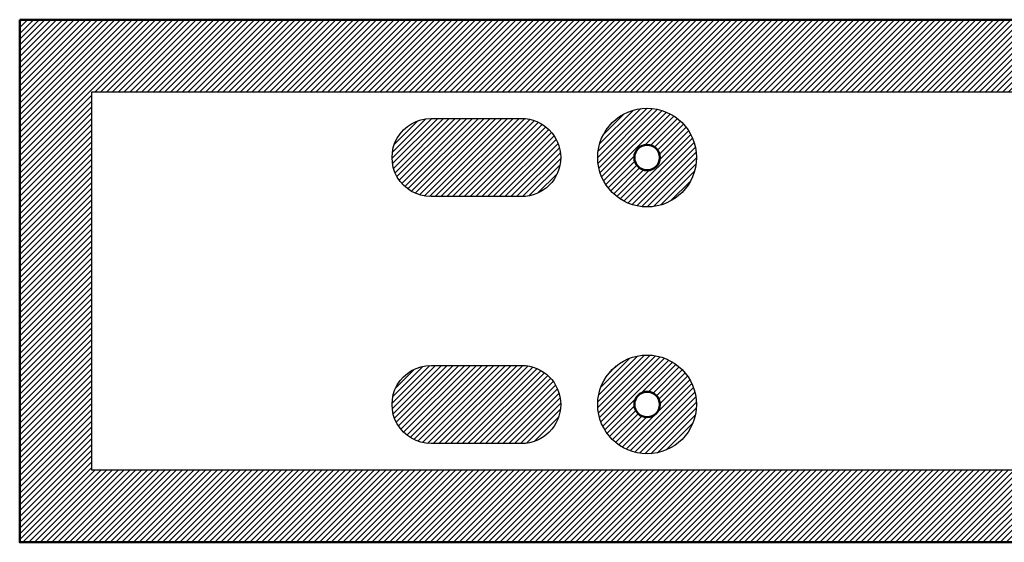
# Model space of a CAD drawing. Header units: millimetres. Extents: x 0 to 915, y -127 to 0.
# Tile 1 of 3: x 0 to 239, y -127 to 0. Entities that reach past the tile are written whole.
import ezdxf

# ---------------------------------------------------------------- set-up
doc = ezdxf.new("R2010")
doc.units = ezdxf.units.MM
for name, color, linetype, true_color in [('SkLO BORDER OF DRILLING AREA', 96, 'Continuous', 0x007f00), ('SkLO CANOPY OUTLINE', 192, 'Continuous', 0x7d26cd), ('SkLO MOUNTING HOLES', 192, 'Continuous', 0x7d26cd), ('SkLO NO DRILLING AREA', 12, 'Continuous', 0xc80000)]:
    doc.layers.add(name, color=color, linetype=linetype, true_color=true_color)
pattern_1 = [(45, (10105.7304, 127), (-0.70710678, 0.70710678), [])]

msp = doc.modelspace()

# ---------------------------------------------------------------- hatches: boundary and pattern name
at = {"layer": 'SkLO NO DRILLING AREA'}
h = msp.add_hatch(dxfattribs=at)
h.set_pattern_fill('Hatch1', color=256, scale=8, angle=45, style=0, pattern_type=2)
h.set_pattern_definition([(45, (12133.8838, 254), (-0.70710678, 0.70710678), [])])
h.paths.add_polyline_path([(0, 0), (915, 0), (915, -127), (0, -127)], flags=0)
h.paths.add_polyline_path([(17.5, -17.5), (897.5, -17.5), (897.5, -109.5), (17.5, -109.5)], flags=0)
h = msp.add_hatch(dxfattribs=at)
h.set_pattern_fill('Hatch1', color=256, scale=8, angle=45, style=0, pattern_type=2)
h.set_pattern_definition(pattern_1)
h.paths.add_polyline_path([(164.5, -33.5), (164.5, -33.29), (164.49, -33.08), (164.48, -32.87), (164.47, -32.67), (164.45, -32.46), (164.43, -32.25), (164.41, -32.04), (164.38, -31.83), (164.35, -31.63), (164.32, -31.42), (164.28, -31.22), (164.24, -31.01), (164.19, -30.81), (164.15, -30.6), (164.09, -30.4), (164.04, -30.2), (163.98, -30), (163.92, -29.8), (163.85, -29.6), (163.78, -29.41), (163.71, -29.21), (163.63, -29.02), (163.55, -28.82), (163.47, -28.63), (163.38, -28.44), (163.29, -28.25), (163.2, -28.07), (163.1, -27.88), (163, -27.7), (162.9, -27.52), (162.8, -27.33), (162.69, -27.16), (162.57, -26.98), (162.46, -26.81), (162.34, -26.63), (162.22, -26.46), (162.1, -26.3), (161.97, -26.13), (161.84, -25.97), (161.71, -25.8), (161.57, -25.65), (161.43, -25.49), (161.29, -25.33), (161.15, -25.18), (161, -25.03), (160.86, -24.89), (160.7, -24.74), (160.55, -24.6), (160.39, -24.46), (160.24, -24.33), (160.07, -24.19), (159.91, -24.06), (159.75, -23.93), (159.58, -23.81), (159.41, -23.69), (159.24, -23.57), (159.06, -23.45), (158.89, -23.34), (158.71, -23.23), (158.53, -23.13), (158.35, -23.02), (158.17, -22.92), (157.98, -22.82), (157.79, -22.73), (157.61, -22.64), (157.42, -22.55), (157.22, -22.47), (157.03, -22.39), (156.84, -22.31), (156.64, -22.24), (156.45, -22.17), (156.25, -22.1), (156.05, -22.04), (155.85, -21.98), (155.65, -21.92), (155.45, -21.87), (155.24, -21.82), (155.04, -21.77), (154.83, -21.73), (154.63, -21.69), (154.42, -21.66), (154.22, -21.62), (154.01, -21.6), (153.8, -21.57), (153.59, -21.55), (153.39, -21.53), (153.18, -21.52), (152.97, -21.51), (152.76, -21.5), (152.55, -21.5), (152.34, -21.5), (152.13, -21.51), (151.93, -21.51), (151.72, -21.53), (151.51, -21.54), (151.3, -21.56), (151.09, -21.58), (150.89, -21.61), (150.68, -21.64), (150.47, -21.67), (150.27, -21.71), (150.06, -21.75), (149.86, -21.79), (149.66, -21.84), (149.45, -21.89), (149.25, -21.95), (149.05, -22.01), (148.85, -22.07), (148.65, -22.13), (148.46, -22.2), (148.26, -22.27), (148.07, -22.35), (147.87, -22.43), (147.68, -22.51), (147.49, -22.6), (147.3, -22.69), (147.11, -22.78), (146.93, -22.87), (146.74, -22.97), (146.56, -23.07), (146.38, -23.18), (146.2, -23.29), (146.02, -23.4), (145.85, -23.51), (145.68, -23.63), (145.51, -23.75), (145.34, -23.87), (145.17, -24), (145.01, -24.13), (144.84, -24.26), (144.68, -24.39), (144.53, -24.53), (144.37, -24.67), (144.22, -24.81), (144.07, -24.96), (143.92, -25.11), (143.78, -25.26), (143.64, -25.41), (143.5, -25.57), (143.36, -25.72), (143.23, -25.88), (143.09, -26.05), (142.97, -26.21), (142.84, -26.38), (142.72, -26.55), (142.6, -26.72), (142.48, -26.89), (142.37, -27.07), (142.26, -27.25), (142.15, -27.42), (142.05, -27.61), (141.95, -27.79), (141.85, -27.97), (141.75, -28.16), (141.66, -28.35), (141.57, -28.54), (141.49, -28.73), (141.41, -28.92), (141.33, -29.11), (141.26, -29.31), (141.18, -29.5), (141.12, -29.7), (141.05, -29.9), (140.99, -30.1), (140.93, -30.3), (140.88, -30.5), (140.83, -30.71), (140.78, -30.91), (140.74, -31.11), (140.7, -31.32), (140.66, -31.52), (140.63, -31.73), (140.6, -31.94), (140.58, -32.15), (140.55, -32.35), (140.54, -32.56), (140.52, -32.77), (140.51, -32.98), (140.5, -33.19), (140.5, -33.4), (140.5, -33.6), (140.5, -33.81), (140.51, -34.02), (140.52, -34.23), (140.54, -34.44), (140.55, -34.65), (140.58, -34.85), (140.6, -35.06), (140.63, -35.27), (140.66, -35.48), (140.7, -35.68), (140.74, -35.89), (140.78, -36.09), (140.83, -36.29), (140.88, -36.5), (140.93, -36.7), (140.99, -36.9), (141.05, -37.1), (141.12, -37.3), (141.18, -37.5), (141.26, -37.69), (141.33, -37.89), (141.41, -38.08), (141.49, -38.27), (141.57, -38.46), (141.66, -38.65), (141.75, -38.84), (141.85, -39.03), (141.95, -39.21), (142.05, -39.39), (142.15, -39.58), (142.26, -39.75), (142.37, -39.93), (142.48, -40.11), (142.6, -40.28), (142.72, -40.45), (142.84, -40.62), (142.97, -40.79), (143.09, -40.95), (143.23, -41.12), (143.36, -41.28), (143.5, -41.43), (143.64, -41.59), (143.78, -41.74), (143.92, -41.89), (144.07, -42.04), (144.22, -42.19), (144.37, -42.33), (144.53, -42.47), (144.68, -42.61), (144.84, -42.74), (145.01, -42.87), (145.17, -43), (145.34, -43.13), (145.51, -43.25), (145.68, -43.37), (145.85, -43.49), (146.02, -43.6), (146.2, -43.71), (146.38, -43.82), (146.56, -43.93), (146.74, -44.03), (146.93, -44.13), (147.11, -44.22), (147.3, -44.31), (147.49, -44.4), (147.68, -44.49), (147.87, -44.57), (148.07, -44.65), (148.26, -44.73), (148.46, -44.8), (148.65, -44.87), (148.85, -44.93), (149.05, -44.99), (149.25, -45.05), (149.45, -45.11), (149.66, -45.16), (149.86, -45.21), (150.06, -45.25), (150.27, -45.29), (150.47, -45.33), (150.68, -45.36), (150.89, -45.39), (151.09, -45.42), (151.3, -45.44), (151.51, -45.46), (151.72, -45.47), (151.93, -45.49), (152.13, -45.49), (152.34, -45.5), (152.55, -45.5), (152.76, -45.5), (152.97, -45.49), (153.18, -45.48), (153.39, -45.47), (153.59, -45.45), (153.8, -45.43), (154.01, -45.4), (154.22, -45.38), (154.42, -45.34), (154.63, -45.31), (154.83, -45.27), (155.04, -45.23), (155.24, -45.18), (155.45, -45.13), (155.65, -45.08), (155.85, -45.02), (156.05, -44.96), (156.25, -44.9), (156.45, -44.83), (156.64, -44.76), (156.84, -44.69), (157.03, -44.61), (157.22, -44.53), (157.42, -44.45), (157.61, -44.36), (157.79, -44.27), (157.98, -44.18), (158.17, -44.08), (158.35, -43.98), (158.53, -43.87), (158.71, -43.77), (158.89, -43.66), (159.06, -43.55), (159.24, -43.43), (159.41, -43.31), (159.58, -43.19), (159.75, -43.07), (159.91, -42.94), (160.07, -42.81), (160.24, -42.67), (160.39, -42.54), (160.55, -42.4), (160.7, -42.26), (160.86, -42.11), (161, -41.97), (161.15, -41.82), (161.29, -41.67), (161.43, -41.51), (161.57, -41.35), (161.71, -41.2), (161.84, -41.03), (161.97, -40.87), (162.1, -40.7), (162.22, -40.54), (162.34, -40.37), (162.46, -40.19), (162.57, -40.02), (162.69, -39.84), (162.8, -39.67), (162.9, -39.48), (163, -39.3), (163.1, -39.12), (163.2, -38.93), (163.29, -38.75), (163.38, -38.56), (163.47, -38.37), (163.55, -38.18), (163.63, -37.98), (163.71, -37.79), (163.78, -37.59), (163.85, -37.4), (163.92, -37.2), (163.98, -37), (164.04, -36.8), (164.09, -36.6), (164.15, -36.4), (164.19, -36.19), (164.24, -35.99), (164.28, -35.78), (164.32, -35.58), (164.35, -35.37), (164.38, -35.17), (164.41, -34.96), (164.43, -34.75), (164.45, -34.54), (164.47, -34.33), (164.48, -34.13), (164.49, -33.92), (164.5, -33.71)], flags=0)
h.paths.add_polyline_path([(155.6, -33.5), (155.6, -33.55), (155.6, -33.61), (155.6, -33.66), (155.59, -33.72), (155.59, -33.77), (155.58, -33.82), (155.58, -33.88), (155.57, -33.93), (155.56, -33.98), (155.55, -34.04), (155.54, -34.09), (155.53, -34.14), (155.52, -34.2), (155.51, -34.25), (155.49, -34.3), (155.48, -34.35), (155.47, -34.4), (155.45, -34.46), (155.43, -34.51), (155.41, -34.56), (155.4, -34.61), (155.38, -34.66), (155.35, -34.71), (155.33, -34.76), (155.31, -34.81), (155.29, -34.86), (155.26, -34.9), (155.24, -34.95), (155.21, -35), (155.19, -35.05), (155.16, -35.09), (155.13, -35.14), (155.1, -35.18), (155.07, -35.23), (155.04, -35.27), (155.01, -35.32), (154.98, -35.36), (154.95, -35.4), (154.91, -35.45), (154.88, -35.49), (154.84, -35.53), (154.81, -35.57), (154.77, -35.61), (154.73, -35.65), (154.7, -35.69), (154.66, -35.73), (154.62, -35.76), (154.58, -35.8), (154.54, -35.83), (154.5, -35.87), (154.46, -35.9), (154.41, -35.94), (154.37, -35.97), (154.33, -36), (154.28, -36.03), (154.24, -36.07), (154.2, -36.1), (154.15, -36.12), (154.1, -36.15), (154.06, -36.18), (154.01, -36.21), (153.96, -36.23), (153.92, -36.26), (153.87, -36.28), (153.82, -36.31), (153.77, -36.33), (153.72, -36.35), (153.67, -36.37), (153.62, -36.39), (153.57, -36.41), (153.52, -36.43), (153.47, -36.44), (153.42, -36.46), (153.37, -36.48), (153.31, -36.49), (153.26, -36.51), (153.21, -36.52), (153.16, -36.53), (153.1, -36.54), (153.05, -36.55), (153, -36.56), (152.94, -36.57), (152.89, -36.58), (152.84, -36.58), (152.78, -36.59), (152.73, -36.59), (152.68, -36.6), (152.62, -36.6), (152.57, -36.6), (152.51, -36.6), (152.46, -36.6), (152.41, -36.6), (152.35, -36.6), (152.3, -36.59), (152.24, -36.59), (152.19, -36.58), (152.14, -36.58), (152.08, -36.57), (152.03, -36.56), (151.98, -36.56), (151.92, -36.55), (151.87, -36.54), (151.82, -36.52), (151.77, -36.51), (151.71, -36.5), (151.66, -36.48), (151.61, -36.47), (151.56, -36.45), (151.51, -36.44), (151.46, -36.42), (151.4, -36.4), (151.35, -36.38), (151.3, -36.36), (151.25, -36.34), (151.21, -36.32), (151.16, -36.29), (151.11, -36.27), (151.06, -36.25), (151.01, -36.22), (150.97, -36.19), (150.92, -36.17), (150.87, -36.14), (150.83, -36.11), (150.78, -36.08), (150.74, -36.05), (150.69, -36.02), (150.65, -35.99), (150.61, -35.95), (150.56, -35.92), (150.52, -35.89), (150.48, -35.85), (150.44, -35.82), (150.4, -35.78), (150.36, -35.74), (150.32, -35.71), (150.28, -35.67), (150.25, -35.63), (150.21, -35.59), (150.17, -35.55), (150.14, -35.51), (150.1, -35.47), (150.07, -35.43), (150.04, -35.38), (150, -35.34), (149.97, -35.3), (149.94, -35.25), (149.91, -35.21), (149.88, -35.16), (149.85, -35.12), (149.83, -35.07), (149.8, -35.02), (149.77, -34.98), (149.75, -34.93), (149.72, -34.88), (149.7, -34.83), (149.68, -34.78), (149.66, -34.73), (149.63, -34.68), (149.61, -34.63), (149.6, -34.58), (149.58, -34.53), (149.56, -34.48), (149.54, -34.43), (149.53, -34.38), (149.51, -34.33), (149.5, -34.27), (149.49, -34.22), (149.47, -34.17), (149.46, -34.12), (149.45, -34.06), (149.44, -34.01), (149.43, -33.96), (149.43, -33.9), (149.42, -33.85), (149.41, -33.8), (149.41, -33.74), (149.41, -33.69), (149.4, -33.63), (149.4, -33.58), (149.4, -33.53), (149.4, -33.47), (149.4, -33.42), (149.4, -33.37), (149.41, -33.31), (149.41, -33.26), (149.41, -33.2), (149.42, -33.15), (149.43, -33.1), (149.43, -33.04), (149.44, -32.99), (149.45, -32.94), (149.46, -32.88), (149.47, -32.83), (149.49, -32.78), (149.5, -32.73), (149.51, -32.67), (149.53, -32.62), (149.54, -32.57), (149.56, -32.52), (149.58, -32.47), (149.6, -32.42), (149.61, -32.37), (149.63, -32.32), (149.66, -32.27), (149.68, -32.22), (149.7, -32.17), (149.72, -32.12), (149.75, -32.07), (149.77, -32.02), (149.8, -31.98), (149.83, -31.93), (149.85, -31.88), (149.88, -31.84), (149.91, -31.79), (149.94, -31.75), (149.97, -31.7), (150, -31.66), (150.04, -31.62), (150.07, -31.57), (150.1, -31.53), (150.14, -31.49), (150.17, -31.45), (150.21, -31.41), (150.25, -31.37), (150.28, -31.33), (150.32, -31.29), (150.36, -31.26), (150.4, -31.22), (150.44, -31.18), (150.48, -31.15), (150.52, -31.11), (150.56, -31.08), (150.61, -31.05), (150.65, -31.01), (150.69, -30.98), (150.74, -30.95), (150.78, -30.92), (150.83, -30.89), (150.87, -30.86), (150.92, -30.83), (150.97, -30.81), (151.01, -30.78), (151.06, -30.75), (151.11, -30.73), (151.16, -30.71), (151.21, -30.68), (151.25, -30.66), (151.3, -30.64), (151.35, -30.62), (151.4, -30.6), (151.46, -30.58), (151.51, -30.56), (151.56, -30.55), (151.61, -30.53), (151.66, -30.52), (151.71, -30.5), (151.77, -30.49), (151.82, -30.48), (151.87, -30.46), (151.92, -30.45), (151.98, -30.44), (152.03, -30.44), (152.08, -30.43), (152.14, -30.42), (152.19, -30.42), (152.24, -30.41), (152.3, -30.41), (152.35, -30.4), (152.41, -30.4), (152.46, -30.4), (152.51, -30.4), (152.57, -30.4), (152.62, -30.4), (152.68, -30.4), (152.73, -30.41), (152.78, -30.41), (152.84, -30.42), (152.89, -30.42), (152.94, -30.43), (153, -30.44), (153.05, -30.45), (153.1, -30.46), (153.16, -30.47), (153.21, -30.48), (153.26, -30.49), (153.31, -30.51), (153.37, -30.52), (153.42, -30.54), (153.47, -30.56), (153.52, -30.57), (153.57, -30.59), (153.62, -30.61), (153.67, -30.63), (153.72, -30.65), (153.77, -30.67), (153.82, -30.69), (153.87, -30.72), (153.92, -30.74), (153.96, -30.77), (154.01, -30.79), (154.06, -30.82), (154.1, -30.85), (154.15, -30.88), (154.2, -30.9), (154.24, -30.93), (154.28, -30.97), (154.33, -31), (154.37, -31.03), (154.41, -31.06), (154.46, -31.1), (154.5, -31.13), (154.54, -31.17), (154.58, -31.2), (154.62, -31.24), (154.66, -31.27), (154.7, -31.31), (154.73, -31.35), (154.77, -31.39), (154.81, -31.43), (154.84, -31.47), (154.88, -31.51), (154.91, -31.55), (154.95, -31.6), (154.98, -31.64), (155.01, -31.68), (155.04, -31.73), (155.07, -31.77), (155.1, -31.82), (155.13, -31.86), (155.16, -31.91), (155.19, -31.95), (155.21, -32), (155.24, -32.05), (155.26, -32.1), (155.29, -32.14), (155.31, -32.19), (155.33, -32.24), (155.35, -32.29), (155.38, -32.34), (155.4, -32.39), (155.41, -32.44), (155.43, -32.49), (155.45, -32.54), (155.47, -32.6), (155.48, -32.65), (155.49, -32.7), (155.51, -32.75), (155.52, -32.8), (155.53, -32.86), (155.54, -32.91), (155.55, -32.96), (155.56, -33.02), (155.57, -33.07), (155.58, -33.12), (155.58, -33.18), (155.59, -33.23), (155.59, -33.28), (155.6, -33.34), (155.6, -33.39), (155.6, -33.45)], flags=0)
h = msp.add_hatch(dxfattribs=at)
h.set_pattern_fill('Hatch1', color=256, scale=8, angle=45, style=0, pattern_type=2)
h.set_pattern_definition([(45, (12133.8838, 259), (-0.70710678, 0.70710678), [])])
h.paths.add_polyline_path([(100, -24), (122, -24), (122.11, -24), (122.23, -24), (122.34, -24.01), (122.46, -24.01), (122.57, -24.02), (122.69, -24.02), (122.8, -24.03), (122.92, -24.04), (123.03, -24.06), (123.15, -24.07), (123.26, -24.08), (123.38, -24.1), (123.49, -24.12), (123.61, -24.14), (123.72, -24.16), (123.84, -24.18), (123.95, -24.2), (124.06, -24.23), (124.18, -24.25), (124.29, -24.28), (124.41, -24.31), (124.52, -24.34), (124.63, -24.37), (124.75, -24.41), (124.86, -24.44), (124.97, -24.48), (125.08, -24.51), (125.19, -24.55), (125.31, -24.59), (125.42, -24.64), (125.53, -24.68), (125.64, -24.72), (125.74, -24.77), (125.85, -24.82), (125.96, -24.86), (126.07, -24.91), (126.17, -24.97), (126.28, -25.02), (126.38, -25.07), (126.49, -25.13), (126.59, -25.18), (126.69, -25.24), (126.8, -25.3), (126.9, -25.36), (127, -25.42), (127.1, -25.48), (127.2, -25.55), (127.29, -25.61), (127.39, -25.68), (127.49, -25.74), (127.58, -25.81), (127.67, -25.88), (127.77, -25.95), (127.86, -26.02), (127.95, -26.09), (128.04, -26.17), (128.13, -26.24), (128.22, -26.32), (128.3, -26.39), (128.39, -26.47), (128.47, -26.55), (128.55, -26.62), (128.64, -26.7), (128.72, -26.78), (128.8, -26.86), (128.88, -26.95), (128.95, -27.03), (129.03, -27.11), (129.11, -27.2), (129.18, -27.28), (129.26, -27.37), (129.33, -27.46), (129.41, -27.55), (129.48, -27.64), (129.55, -27.73), (129.62, -27.83), (129.69, -27.92), (129.76, -28.01), (129.82, -28.11), (129.89, -28.21), (129.95, -28.3), (130.02, -28.4), (130.08, -28.5), (130.14, -28.6), (130.2, -28.7), (130.26, -28.81), (130.32, -28.91), (130.37, -29.01), (130.43, -29.12), (130.48, -29.22), (130.53, -29.33), (130.59, -29.43), (130.64, -29.54), (130.68, -29.65), (130.73, -29.76), (130.78, -29.86), (130.82, -29.97), (130.86, -30.08), (130.91, -30.19), (130.95, -30.31), (130.99, -30.42), (131.02, -30.53), (131.06, -30.64), (131.09, -30.75), (131.13, -30.87), (131.16, -30.98), (131.19, -31.09), (131.22, -31.21), (131.25, -31.32), (131.27, -31.44), (131.3, -31.55), (131.32, -31.66), (131.34, -31.78), (131.36, -31.89), (131.38, -32.01), (131.4, -32.12), (131.42, -32.24), (131.43, -32.35), (131.44, -32.47), (131.46, -32.58), (131.47, -32.7), (131.48, -32.81), (131.48, -32.93), (131.49, -33.04), (131.49, -33.16), (131.5, -33.27), (131.5, -33.39), (131.5, -33.5), (131.5, -33.61), (131.5, -33.73), (131.49, -33.84), (131.49, -33.96), (131.48, -34.07), (131.48, -34.19), (131.47, -34.3), (131.46, -34.42), (131.44, -34.53), (131.43, -34.65), (131.42, -34.76), (131.4, -34.88), (131.38, -34.99), (131.36, -35.11), (131.34, -35.22), (131.32, -35.34), (131.3, -35.45), (131.27, -35.56), (131.25, -35.68), (131.22, -35.79), (131.19, -35.91), (131.16, -36.02), (131.13, -36.13), (131.09, -36.25), (131.06, -36.36), (131.02, -36.47), (130.99, -36.58), (130.95, -36.69), (130.91, -36.81), (130.86, -36.92), (130.82, -37.03), (130.78, -37.14), (130.73, -37.24), (130.68, -37.35), (130.64, -37.46), (130.59, -37.57), (130.53, -37.67), (130.48, -37.78), (130.43, -37.88), (130.37, -37.99), (130.32, -38.09), (130.26, -38.19), (130.2, -38.3), (130.14, -38.4), (130.08, -38.5), (130.02, -38.6), (129.95, -38.7), (129.89, -38.79), (129.82, -38.89), (129.76, -38.99), (129.69, -39.08), (129.62, -39.17), (129.55, -39.27), (129.48, -39.36), (129.41, -39.45), (129.33, -39.54), (129.26, -39.63), (129.18, -39.72), (129.11, -39.8), (129.03, -39.89), (128.95, -39.97), (128.88, -40.05), (128.8, -40.14), (128.72, -40.22), (128.64, -40.3), (128.55, -40.38), (128.47, -40.45), (128.39, -40.53), (128.3, -40.61), (128.22, -40.68), (128.13, -40.76), (128.04, -40.83), (127.95, -40.91), (127.86, -40.98), (127.77, -41.05), (127.67, -41.12), (127.58, -41.19), (127.49, -41.26), (127.39, -41.32), (127.29, -41.39), (127.2, -41.45), (127.1, -41.52), (127, -41.58), (126.9, -41.64), (126.8, -41.7), (126.69, -41.76), (126.59, -41.82), (126.49, -41.87), (126.38, -41.93), (126.28, -41.98), (126.17, -42.03), (126.07, -42.09), (125.96, -42.14), (125.85, -42.18), (125.74, -42.23), (125.64, -42.28), (125.53, -42.32), (125.42, -42.36), (125.31, -42.41), (125.19, -42.45), (125.08, -42.49), (124.97, -42.52), (124.86, -42.56), (124.75, -42.59), (124.63, -42.63), (124.52, -42.66), (124.41, -42.69), (124.29, -42.72), (124.18, -42.75), (124.06, -42.77), (123.95, -42.8), (123.84, -42.82), (123.72, -42.84), (123.61, -42.86), (123.49, -42.88), (123.38, -42.9), (123.26, -42.92), (123.15, -42.93), (123.03, -42.94), (122.92, -42.96), (122.8, -42.97), (122.69, -42.98), (122.57, -42.98), (122.46, -42.99), (122.34, -42.99), (122.23, -43), (122.11, -43), (122, -43), (100, -43), (99.89, -43), (99.77, -43), (99.66, -42.99), (99.54, -42.99), (99.43, -42.98), (99.31, -42.98), (99.2, -42.97), (99.08, -42.96), (98.97, -42.94), (98.85, -42.93), (98.74, -42.92), (98.62, -42.9), (98.51, -42.88), (98.39, -42.86), (98.28, -42.84), (98.16, -42.82), (98.05, -42.8), (97.94, -42.77), (97.82, -42.75), (97.71, -42.72), (97.59, -42.69), (97.48, -42.66), (97.37, -42.63), (97.25, -42.59), (97.14, -42.56), (97.03, -42.52), (96.92, -42.49), (96.81, -42.45), (96.69, -42.41), (96.58, -42.36), (96.47, -42.32), (96.36, -42.28), (96.26, -42.23), (96.15, -42.18), (96.04, -42.14), (95.93, -42.09), (95.83, -42.03), (95.72, -41.98), (95.62, -41.93), (95.51, -41.87), (95.41, -41.82), (95.31, -41.76), (95.2, -41.7), (95.1, -41.64), (95, -41.58), (94.9, -41.52), (94.8, -41.45), (94.71, -41.39), (94.61, -41.32), (94.51, -41.26), (94.42, -41.19), (94.33, -41.12), (94.23, -41.05), (94.14, -40.98), (94.05, -40.91), (93.96, -40.83), (93.87, -40.76), (93.78, -40.68), (93.7, -40.61), (93.61, -40.53), (93.53, -40.45), (93.45, -40.38), (93.36, -40.3), (93.28, -40.22), (93.2, -40.14), (93.12, -40.05), (93.05, -39.97), (92.97, -39.89), (92.89, -39.8), (92.82, -39.72), (92.74, -39.63), (92.67, -39.54), (92.59, -39.45), (92.52, -39.36), (92.45, -39.27), (92.38, -39.17), (92.31, -39.08), (92.24, -38.99), (92.18, -38.89), (92.11, -38.79), (92.05, -38.7), (91.98, -38.6), (91.92, -38.5), (91.86, -38.4), (91.8, -38.3), (91.74, -38.19), (91.68, -38.09), (91.63, -37.99), (91.57, -37.88), (91.52, -37.78), (91.47, -37.67), (91.41, -37.57), (91.36, -37.46), (91.32, -37.35), (91.27, -37.24), (91.22, -37.14), (91.18, -37.03), (91.14, -36.92), (91.09, -36.81), (91.05, -36.69), (91.01, -36.58), (90.98, -36.47), (90.94, -36.36), (90.91, -36.25), (90.87, -36.13), (90.84, -36.02), (90.81, -35.91), (90.78, -35.79), (90.75, -35.68), (90.73, -35.56), (90.7, -35.45), (90.68, -35.34), (90.66, -35.22), (90.64, -35.11), (90.62, -34.99), (90.6, -34.88), (90.58, -34.76), (90.57, -34.65), (90.56, -34.53), (90.54, -34.42), (90.53, -34.3), (90.52, -34.19), (90.52, -34.07), (90.51, -33.96), (90.51, -33.84), (90.5, -33.73), (90.5, -33.61), (90.5, -33.5), (90.5, -33.39), (90.5, -33.27), (90.51, -33.16), (90.51, -33.04), (90.52, -32.93), (90.52, -32.81), (90.53, -32.7), (90.54, -32.58), (90.56, -32.47), (90.57, -32.35), (90.58, -32.24), (90.6, -32.12), (90.62, -32.01), (90.64, -31.89), (90.66, -31.78), (90.68, -31.66), (90.7, -31.55), (90.73, -31.44), (90.75, -31.32), (90.78, -31.21), (90.81, -31.09), (90.84, -30.98), (90.87, -30.87), (90.91, -30.75), (90.94, -30.64), (90.98, -30.53), (91.01, -30.42), (91.05, -30.31), (91.09, -30.19), (91.14, -30.08), (91.18, -29.97), (91.22, -29.86), (91.27, -29.76), (91.32, -29.65), (91.36, -29.54), (91.41, -29.43), (91.47, -29.33), (91.52, -29.22), (91.57, -29.12), (91.63, -29.01), (91.68, -28.91), (91.74, -28.81), (91.8, -28.7), (91.86, -28.6), (91.92, -28.5), (91.98, -28.4), (92.05, -28.3), (92.11, -28.21), (92.18, -28.11), (92.24, -28.01), (92.31, -27.92), (92.38, -27.83), (92.45, -27.73), (92.52, -27.64), (92.59, -27.55), (92.67, -27.46), (92.74, -27.37), (92.82, -27.28), (92.89, -27.2), (92.97, -27.11), (93.05, -27.03), (93.12, -26.95), (93.2, -26.86), (93.28, -26.78), (93.36, -26.7), (93.45, -26.62), (93.53, -26.55), (93.61, -26.47), (93.7, -26.39), (93.78, -26.32), (93.87, -26.24), (93.96, -26.17), (94.05, -26.09), (94.14, -26.02), (94.23, -25.95), (94.33, -25.88), (94.42, -25.81), (94.51, -25.74), (94.61, -25.68), (94.71, -25.61), (94.8, -25.55), (94.9, -25.48), (95, -25.42), (95.1, -25.36), (95.2, -25.3), (95.31, -25.24), (95.41, -25.18), (95.51, -25.13), (95.62, -25.07), (95.72, -25.02), (95.83, -24.97), (95.93, -24.91), (96.04, -24.86), (96.15, -24.82), (96.26, -24.77), (96.36, -24.72), (96.47, -24.68), (96.58, -24.64), (96.69, -24.59), (96.81, -24.55), (96.92, -24.51), (97.03, -24.48), (97.14, -24.44), (97.25, -24.41), (97.37, -24.37), (97.48, -24.34), (97.59, -24.31), (97.71, -24.28), (97.82, -24.25), (97.94, -24.23), (98.05, -24.2), (98.16, -24.18), (98.28, -24.16), (98.39, -24.14), (98.51, -24.12), (98.62, -24.1), (98.74, -24.08), (98.85, -24.07), (98.97, -24.06), (99.08, -24.04), (99.2, -24.03), (99.31, -24.02), (99.43, -24.02), (99.54, -24.01), (99.66, -24.01), (99.77, -24), (99.89, -24)], flags=0)
h = msp.add_hatch(dxfattribs=at)
h.set_pattern_fill('Hatch1', color=256, scale=8, angle=45, style=0, pattern_type=2)
h.set_pattern_definition(pattern_1)
h.paths.add_polyline_path([(164.5, -93.5), (164.5, -93.29), (164.49, -93.08), (164.48, -92.87), (164.47, -92.67), (164.45, -92.46), (164.43, -92.25), (164.41, -92.04), (164.38, -91.83), (164.35, -91.63), (164.32, -91.42), (164.28, -91.22), (164.24, -91.01), (164.19, -90.81), (164.15, -90.6), (164.09, -90.4), (164.04, -90.2), (163.98, -90), (163.92, -89.8), (163.85, -89.6), (163.78, -89.41), (163.71, -89.21), (163.63, -89.02), (163.55, -88.82), (163.47, -88.63), (163.38, -88.44), (163.29, -88.25), (163.2, -88.07), (163.1, -87.88), (163, -87.7), (162.9, -87.52), (162.8, -87.33), (162.69, -87.16), (162.57, -86.98), (162.46, -86.81), (162.34, -86.63), (162.22, -86.46), (162.1, -86.3), (161.97, -86.13), (161.84, -85.97), (161.71, -85.8), (161.57, -85.65), (161.43, -85.49), (161.29, -85.33), (161.15, -85.18), (161, -85.03), (160.86, -84.89), (160.7, -84.74), (160.55, -84.6), (160.39, -84.46), (160.24, -84.33), (160.07, -84.19), (159.91, -84.06), (159.75, -83.93), (159.58, -83.81), (159.41, -83.69), (159.24, -83.57), (159.06, -83.45), (158.89, -83.34), (158.71, -83.23), (158.53, -83.13), (158.35, -83.02), (158.17, -82.92), (157.98, -82.82), (157.79, -82.73), (157.61, -82.64), (157.42, -82.55), (157.22, -82.47), (157.03, -82.39), (156.84, -82.31), (156.64, -82.24), (156.45, -82.17), (156.25, -82.1), (156.05, -82.04), (155.85, -81.98), (155.65, -81.92), (155.45, -81.87), (155.24, -81.82), (155.04, -81.77), (154.83, -81.73), (154.63, -81.69), (154.42, -81.66), (154.22, -81.62), (154.01, -81.6), (153.8, -81.57), (153.59, -81.55), (153.39, -81.53), (153.18, -81.52), (152.97, -81.51), (152.76, -81.5), (152.55, -81.5), (152.34, -81.5), (152.13, -81.51), (151.93, -81.51), (151.72, -81.53), (151.51, -81.54), (151.3, -81.56), (151.09, -81.58), (150.89, -81.61), (150.68, -81.64), (150.47, -81.67), (150.27, -81.71), (150.06, -81.75), (149.86, -81.79), (149.66, -81.84), (149.45, -81.89), (149.25, -81.95), (149.05, -82.01), (148.85, -82.07), (148.65, -82.13), (148.46, -82.2), (148.26, -82.27), (148.07, -82.35), (147.87, -82.43), (147.68, -82.51), (147.49, -82.6), (147.3, -82.69), (147.11, -82.78), (146.93, -82.87), (146.74, -82.97), (146.56, -83.07), (146.38, -83.18), (146.2, -83.29), (146.02, -83.4), (145.85, -83.51), (145.68, -83.63), (145.51, -83.75), (145.34, -83.87), (145.17, -84), (145.01, -84.13), (144.84, -84.26), (144.68, -84.39), (144.53, -84.53), (144.37, -84.67), (144.22, -84.81), (144.07, -84.96), (143.92, -85.11), (143.78, -85.26), (143.64, -85.41), (143.5, -85.57), (143.36, -85.72), (143.23, -85.88), (143.09, -86.05), (142.97, -86.21), (142.84, -86.38), (142.72, -86.55), (142.6, -86.72), (142.48, -86.89), (142.37, -87.07), (142.26, -87.25), (142.15, -87.42), (142.05, -87.61), (141.95, -87.79), (141.85, -87.97), (141.75, -88.16), (141.66, -88.35), (141.57, -88.54), (141.49, -88.73), (141.41, -88.92), (141.33, -89.11), (141.26, -89.31), (141.18, -89.5), (141.12, -89.7), (141.05, -89.9), (140.99, -90.1), (140.93, -90.3), (140.88, -90.5), (140.83, -90.71), (140.78, -90.91), (140.74, -91.11), (140.7, -91.32), (140.66, -91.52), (140.63, -91.73), (140.6, -91.94), (140.58, -92.15), (140.55, -92.35), (140.54, -92.56), (140.52, -92.77), (140.51, -92.98), (140.5, -93.19), (140.5, -93.4), (140.5, -93.6), (140.5, -93.81), (140.51, -94.02), (140.52, -94.23), (140.54, -94.44), (140.55, -94.65), (140.58, -94.85), (140.6, -95.06), (140.63, -95.27), (140.66, -95.48), (140.7, -95.68), (140.74, -95.89), (140.78, -96.09), (140.83, -96.29), (140.88, -96.5), (140.93, -96.7), (140.99, -96.9), (141.05, -97.1), (141.12, -97.3), (141.18, -97.5), (141.26, -97.69), (141.33, -97.89), (141.41, -98.08), (141.49, -98.27), (141.57, -98.46), (141.66, -98.65), (141.75, -98.84), (141.85, -99.03), (141.95, -99.21), (142.05, -99.39), (142.15, -99.58), (142.26, -99.75), (142.37, -99.93), (142.48, -100.11), (142.6, -100.28), (142.72, -100.45), (142.84, -100.62), (142.97, -100.79), (143.09, -100.95), (143.23, -101.12), (143.36, -101.28), (143.5, -101.43), (143.64, -101.59), (143.78, -101.74), (143.92, -101.89), (144.07, -102.04), (144.22, -102.19), (144.37, -102.33), (144.53, -102.47), (144.68, -102.61), (144.84, -102.74), (145.01, -102.87), (145.17, -103), (145.34, -103.13), (145.51, -103.25), (145.68, -103.37), (145.85, -103.49), (146.02, -103.6), (146.2, -103.71), (146.38, -103.82), (146.56, -103.93), (146.74, -104.03), (146.93, -104.13), (147.11, -104.22), (147.3, -104.31), (147.49, -104.4), (147.68, -104.49), (147.87, -104.57), (148.07, -104.65), (148.26, -104.73), (148.46, -104.8), (148.65, -104.87), (148.85, -104.93), (149.05, -104.99), (149.25, -105.05), (149.45, -105.11), (149.66, -105.16), (149.86, -105.21), (150.06, -105.25), (150.27, -105.29), (150.47, -105.33), (150.68, -105.36), (150.89, -105.39), (151.09, -105.42), (151.3, -105.44), (151.51, -105.46), (151.72, -105.47), (151.93, -105.49), (152.13, -105.49), (152.34, -105.5), (152.55, -105.5), (152.76, -105.5), (152.97, -105.49), (153.18, -105.48), (153.39, -105.47), (153.59, -105.45), (153.8, -105.43), (154.01, -105.4), (154.22, -105.38), (154.42, -105.34), (154.63, -105.31), (154.83, -105.27), (155.04, -105.23), (155.24, -105.18), (155.45, -105.13), (155.65, -105.08), (155.85, -105.02), (156.05, -104.96), (156.25, -104.9), (156.45, -104.83), (156.64, -104.76), (156.84, -104.69), (157.03, -104.61), (157.22, -104.53), (157.42, -104.45), (157.61, -104.36), (157.79, -104.27), (157.98, -104.18), (158.17, -104.08), (158.35, -103.98), (158.53, -103.87), (158.71, -103.77), (158.89, -103.66), (159.06, -103.55), (159.24, -103.43), (159.41, -103.31), (159.58, -103.19), (159.75, -103.07), (159.91, -102.94), (160.07, -102.81), (160.24, -102.67), (160.39, -102.54), (160.55, -102.4), (160.7, -102.26), (160.86, -102.11), (161, -101.97), (161.15, -101.82), (161.29, -101.67), (161.43, -101.51), (161.57, -101.35), (161.71, -101.2), (161.84, -101.03), (161.97, -100.87), (162.1, -100.7), (162.22, -100.54), (162.34, -100.37), (162.46, -100.19), (162.57, -100.02), (162.69, -99.84), (162.8, -99.67), (162.9, -99.48), (163, -99.3), (163.1, -99.12), (163.2, -98.93), (163.29, -98.75), (163.38, -98.56), (163.47, -98.37), (163.55, -98.18), (163.63, -97.98), (163.71, -97.79), (163.78, -97.59), (163.85, -97.4), (163.92, -97.2), (163.98, -97), (164.04, -96.8), (164.09, -96.6), (164.15, -96.4), (164.19, -96.19), (164.24, -95.99), (164.28, -95.78), (164.32, -95.58), (164.35, -95.37), (164.38, -95.17), (164.41, -94.96), (164.43, -94.75), (164.45, -94.54), (164.47, -94.33), (164.48, -94.13), (164.49, -93.92), (164.5, -93.71)], flags=0)
h.paths.add_polyline_path([(155.6, -93.5), (155.6, -93.55), (155.6, -93.61), (155.6, -93.66), (155.59, -93.72), (155.59, -93.77), (155.58, -93.82), (155.58, -93.88), (155.57, -93.93), (155.56, -93.98), (155.55, -94.04), (155.54, -94.09), (155.53, -94.14), (155.52, -94.2), (155.51, -94.25), (155.49, -94.3), (155.48, -94.35), (155.47, -94.4), (155.45, -94.46), (155.43, -94.51), (155.41, -94.56), (155.4, -94.61), (155.38, -94.66), (155.35, -94.71), (155.33, -94.76), (155.31, -94.81), (155.29, -94.86), (155.26, -94.9), (155.24, -94.95), (155.21, -95), (155.19, -95.05), (155.16, -95.09), (155.13, -95.14), (155.1, -95.18), (155.07, -95.23), (155.04, -95.27), (155.01, -95.32), (154.98, -95.36), (154.95, -95.4), (154.91, -95.45), (154.88, -95.49), (154.84, -95.53), (154.81, -95.57), (154.77, -95.61), (154.73, -95.65), (154.7, -95.69), (154.66, -95.73), (154.62, -95.76), (154.58, -95.8), (154.54, -95.83), (154.5, -95.87), (154.46, -95.9), (154.41, -95.94), (154.37, -95.97), (154.33, -96), (154.28, -96.03), (154.24, -96.07), (154.2, -96.1), (154.15, -96.12), (154.1, -96.15), (154.06, -96.18), (154.01, -96.21), (153.96, -96.23), (153.92, -96.26), (153.87, -96.28), (153.82, -96.31), (153.77, -96.33), (153.72, -96.35), (153.67, -96.37), (153.62, -96.39), (153.57, -96.41), (153.52, -96.43), (153.47, -96.44), (153.42, -96.46), (153.37, -96.48), (153.31, -96.49), (153.26, -96.51), (153.21, -96.52), (153.16, -96.53), (153.1, -96.54), (153.05, -96.55), (153, -96.56), (152.94, -96.57), (152.89, -96.58), (152.84, -96.58), (152.78, -96.59), (152.73, -96.59), (152.68, -96.6), (152.62, -96.6), (152.57, -96.6), (152.51, -96.6), (152.46, -96.6), (152.41, -96.6), (152.35, -96.6), (152.3, -96.59), (152.24, -96.59), (152.19, -96.58), (152.14, -96.58), (152.08, -96.57), (152.03, -96.56), (151.98, -96.56), (151.92, -96.55), (151.87, -96.54), (151.82, -96.52), (151.77, -96.51), (151.71, -96.5), (151.66, -96.48), (151.61, -96.47), (151.56, -96.45), (151.51, -96.44), (151.46, -96.42), (151.4, -96.4), (151.35, -96.38), (151.3, -96.36), (151.25, -96.34), (151.21, -96.32), (151.16, -96.29), (151.11, -96.27), (151.06, -96.25), (151.01, -96.22), (150.97, -96.19), (150.92, -96.17), (150.87, -96.14), (150.83, -96.11), (150.78, -96.08), (150.74, -96.05), (150.69, -96.02), (150.65, -95.99), (150.61, -95.95), (150.56, -95.92), (150.52, -95.89), (150.48, -95.85), (150.44, -95.82), (150.4, -95.78), (150.36, -95.74), (150.32, -95.71), (150.28, -95.67), (150.25, -95.63), (150.21, -95.59), (150.17, -95.55), (150.14, -95.51), (150.1, -95.47), (150.07, -95.43), (150.04, -95.38), (150, -95.34), (149.97, -95.3), (149.94, -95.25), (149.91, -95.21), (149.88, -95.16), (149.85, -95.12), (149.83, -95.07), (149.8, -95.02), (149.77, -94.98), (149.75, -94.93), (149.72, -94.88), (149.7, -94.83), (149.68, -94.78), (149.66, -94.73), (149.63, -94.68), (149.61, -94.63), (149.6, -94.58), (149.58, -94.53), (149.56, -94.48), (149.54, -94.43), (149.53, -94.38), (149.51, -94.33), (149.5, -94.27), (149.49, -94.22), (149.47, -94.17), (149.46, -94.12), (149.45, -94.06), (149.44, -94.01), (149.43, -93.96), (149.43, -93.9), (149.42, -93.85), (149.41, -93.8), (149.41, -93.74), (149.41, -93.69), (149.4, -93.63), (149.4, -93.58), (149.4, -93.53), (149.4, -93.47), (149.4, -93.42), (149.4, -93.37), (149.41, -93.31), (149.41, -93.26), (149.41, -93.2), (149.42, -93.15), (149.43, -93.1), (149.43, -93.04), (149.44, -92.99), (149.45, -92.94), (149.46, -92.88), (149.47, -92.83), (149.49, -92.78), (149.5, -92.73), (149.51, -92.67), (149.53, -92.62), (149.54, -92.57), (149.56, -92.52), (149.58, -92.47), (149.6, -92.42), (149.61, -92.37), (149.63, -92.32), (149.66, -92.27), (149.68, -92.22), (149.7, -92.17), (149.72, -92.12), (149.75, -92.07), (149.77, -92.02), (149.8, -91.98), (149.83, -91.93), (149.85, -91.88), (149.88, -91.84), (149.91, -91.79), (149.94, -91.75), (149.97, -91.7), (150, -91.66), (150.04, -91.62), (150.07, -91.57), (150.1, -91.53), (150.14, -91.49), (150.17, -91.45), (150.21, -91.41), (150.25, -91.37), (150.28, -91.33), (150.32, -91.29), (150.36, -91.26), (150.4, -91.22), (150.44, -91.18), (150.48, -91.15), (150.52, -91.11), (150.56, -91.08), (150.61, -91.05), (150.65, -91.01), (150.69, -90.98), (150.74, -90.95), (150.78, -90.92), (150.83, -90.89), (150.87, -90.86), (150.92, -90.83), (150.97, -90.81), (151.01, -90.78), (151.06, -90.75), (151.11, -90.73), (151.16, -90.71), (151.21, -90.68), (151.25, -90.66), (151.3, -90.64), (151.35, -90.62), (151.4, -90.6), (151.46, -90.58), (151.51, -90.56), (151.56, -90.55), (151.61, -90.53), (151.66, -90.52), (151.71, -90.5), (151.77, -90.49), (151.82, -90.48), (151.87, -90.46), (151.92, -90.45), (151.98, -90.44), (152.03, -90.44), (152.08, -90.43), (152.14, -90.42), (152.19, -90.42), (152.24, -90.41), (152.3, -90.41), (152.35, -90.4), (152.41, -90.4), (152.46, -90.4), (152.51, -90.4), (152.57, -90.4), (152.62, -90.4), (152.68, -90.4), (152.73, -90.41), (152.78, -90.41), (152.84, -90.42), (152.89, -90.42), (152.94, -90.43), (153, -90.44), (153.05, -90.45), (153.1, -90.46), (153.16, -90.47), (153.21, -90.48), (153.26, -90.49), (153.31, -90.51), (153.37, -90.52), (153.42, -90.54), (153.47, -90.56), (153.52, -90.57), (153.57, -90.59), (153.62, -90.61), (153.67, -90.63), (153.72, -90.65), (153.77, -90.67), (153.82, -90.69), (153.87, -90.72), (153.92, -90.74), (153.96, -90.77), (154.01, -90.79), (154.06, -90.82), (154.1, -90.85), (154.15, -90.88), (154.2, -90.9), (154.24, -90.93), (154.28, -90.97), (154.33, -91), (154.37, -91.03), (154.41, -91.06), (154.46, -91.1), (154.5, -91.13), (154.54, -91.17), (154.58, -91.2), (154.62, -91.24), (154.66, -91.27), (154.7, -91.31), (154.73, -91.35), (154.77, -91.39), (154.81, -91.43), (154.84, -91.47), (154.88, -91.51), (154.91, -91.55), (154.95, -91.6), (154.98, -91.64), (155.01, -91.68), (155.04, -91.73), (155.07, -91.77), (155.1, -91.82), (155.13, -91.86), (155.16, -91.91), (155.19, -91.95), (155.21, -92), (155.24, -92.05), (155.26, -92.1), (155.29, -92.14), (155.31, -92.19), (155.33, -92.24), (155.35, -92.29), (155.38, -92.34), (155.4, -92.39), (155.41, -92.44), (155.43, -92.49), (155.45, -92.54), (155.47, -92.6), (155.48, -92.65), (155.49, -92.7), (155.51, -92.75), (155.52, -92.8), (155.53, -92.86), (155.54, -92.91), (155.55, -92.96), (155.56, -93.02), (155.57, -93.07), (155.58, -93.12), (155.58, -93.18), (155.59, -93.23), (155.59, -93.28), (155.6, -93.34), (155.6, -93.39), (155.6, -93.45)], flags=0)
h = msp.add_hatch(dxfattribs=at)
h.set_pattern_fill('Hatch1', color=256, scale=8, angle=45, style=0, pattern_type=2)
h.set_pattern_definition([(45, (12133.8838, 249), (-0.70710678, 0.70710678), [])])
h.paths.add_polyline_path([(100, -84), (122, -84), (122.11, -84), (122.23, -84), (122.34, -84.01), (122.46, -84.01), (122.57, -84.02), (122.69, -84.02), (122.8, -84.03), (122.92, -84.04), (123.03, -84.06), (123.15, -84.07), (123.26, -84.08), (123.38, -84.1), (123.49, -84.12), (123.61, -84.14), (123.72, -84.16), (123.84, -84.18), (123.95, -84.2), (124.06, -84.23), (124.18, -84.25), (124.29, -84.28), (124.41, -84.31), (124.52, -84.34), (124.63, -84.37), (124.75, -84.41), (124.86, -84.44), (124.97, -84.48), (125.08, -84.51), (125.19, -84.55), (125.31, -84.59), (125.42, -84.64), (125.53, -84.68), (125.64, -84.72), (125.74, -84.77), (125.85, -84.82), (125.96, -84.86), (126.07, -84.91), (126.17, -84.97), (126.28, -85.02), (126.38, -85.07), (126.49, -85.13), (126.59, -85.18), (126.69, -85.24), (126.8, -85.3), (126.9, -85.36), (127, -85.42), (127.1, -85.48), (127.2, -85.55), (127.29, -85.61), (127.39, -85.68), (127.49, -85.74), (127.58, -85.81), (127.67, -85.88), (127.77, -85.95), (127.86, -86.02), (127.95, -86.09), (128.04, -86.17), (128.13, -86.24), (128.22, -86.32), (128.3, -86.39), (128.39, -86.47), (128.47, -86.55), (128.55, -86.62), (128.64, -86.7), (128.72, -86.78), (128.8, -86.86), (128.88, -86.95), (128.95, -87.03), (129.03, -87.11), (129.11, -87.2), (129.18, -87.28), (129.26, -87.37), (129.33, -87.46), (129.41, -87.55), (129.48, -87.64), (129.55, -87.73), (129.62, -87.83), (129.69, -87.92), (129.76, -88.01), (129.82, -88.11), (129.89, -88.21), (129.95, -88.3), (130.02, -88.4), (130.08, -88.5), (130.14, -88.6), (130.2, -88.7), (130.26, -88.81), (130.32, -88.91), (130.37, -89.01), (130.43, -89.12), (130.48, -89.22), (130.53, -89.33), (130.59, -89.43), (130.64, -89.54), (130.68, -89.65), (130.73, -89.76), (130.78, -89.86), (130.82, -89.97), (130.86, -90.08), (130.91, -90.19), (130.95, -90.31), (130.99, -90.42), (131.02, -90.53), (131.06, -90.64), (131.09, -90.75), (131.13, -90.87), (131.16, -90.98), (131.19, -91.09), (131.22, -91.21), (131.25, -91.32), (131.27, -91.44), (131.3, -91.55), (131.32, -91.66), (131.34, -91.78), (131.36, -91.89), (131.38, -92.01), (131.4, -92.12), (131.42, -92.24), (131.43, -92.35), (131.44, -92.47), (131.46, -92.58), (131.47, -92.7), (131.48, -92.81), (131.48, -92.93), (131.49, -93.04), (131.49, -93.16), (131.5, -93.27), (131.5, -93.39), (131.5, -93.5), (131.5, -93.61), (131.5, -93.73), (131.49, -93.84), (131.49, -93.96), (131.48, -94.07), (131.48, -94.19), (131.47, -94.3), (131.46, -94.42), (131.44, -94.53), (131.43, -94.65), (131.42, -94.76), (131.4, -94.88), (131.38, -94.99), (131.36, -95.11), (131.34, -95.22), (131.32, -95.34), (131.3, -95.45), (131.27, -95.56), (131.25, -95.68), (131.22, -95.79), (131.19, -95.91), (131.16, -96.02), (131.13, -96.13), (131.09, -96.25), (131.06, -96.36), (131.02, -96.47), (130.99, -96.58), (130.95, -96.69), (130.91, -96.81), (130.86, -96.92), (130.82, -97.03), (130.78, -97.14), (130.73, -97.24), (130.68, -97.35), (130.64, -97.46), (130.59, -97.57), (130.53, -97.67), (130.48, -97.78), (130.43, -97.88), (130.37, -97.99), (130.32, -98.09), (130.26, -98.19), (130.2, -98.3), (130.14, -98.4), (130.08, -98.5), (130.02, -98.6), (129.95, -98.7), (129.89, -98.79), (129.82, -98.89), (129.76, -98.99), (129.69, -99.08), (129.62, -99.17), (129.55, -99.27), (129.48, -99.36), (129.41, -99.45), (129.33, -99.54), (129.26, -99.63), (129.18, -99.72), (129.11, -99.8), (129.03, -99.89), (128.95, -99.97), (128.88, -100.05), (128.8, -100.14), (128.72, -100.22), (128.64, -100.3), (128.55, -100.38), (128.47, -100.45), (128.39, -100.53), (128.3, -100.61), (128.22, -100.68), (128.13, -100.76), (128.04, -100.83), (127.95, -100.91), (127.86, -100.98), (127.77, -101.05), (127.67, -101.12), (127.58, -101.19), (127.49, -101.26), (127.39, -101.32), (127.29, -101.39), (127.2, -101.45), (127.1, -101.52), (127, -101.58), (126.9, -101.64), (126.8, -101.7), (126.69, -101.76), (126.59, -101.82), (126.49, -101.87), (126.38, -101.93), (126.28, -101.98), (126.17, -102.03), (126.07, -102.09), (125.96, -102.14), (125.85, -102.18), (125.74, -102.23), (125.64, -102.28), (125.53, -102.32), (125.42, -102.36), (125.31, -102.41), (125.19, -102.45), (125.08, -102.49), (124.97, -102.52), (124.86, -102.56), (124.75, -102.59), (124.63, -102.63), (124.52, -102.66), (124.41, -102.69), (124.29, -102.72), (124.18, -102.75), (124.06, -102.77), (123.95, -102.8), (123.84, -102.82), (123.72, -102.84), (123.61, -102.86), (123.49, -102.88), (123.38, -102.9), (123.26, -102.92), (123.15, -102.93), (123.03, -102.94), (122.92, -102.96), (122.8, -102.97), (122.69, -102.98), (122.57, -102.98), (122.46, -102.99), (122.34, -102.99), (122.23, -103), (122.11, -103), (122, -103), (100, -103), (99.89, -103), (99.77, -103), (99.66, -102.99), (99.54, -102.99), (99.43, -102.98), (99.31, -102.98), (99.2, -102.97), (99.08, -102.96), (98.97, -102.94), (98.85, -102.93), (98.74, -102.92), (98.62, -102.9), (98.51, -102.88), (98.39, -102.86), (98.28, -102.84), (98.16, -102.82), (98.05, -102.8), (97.94, -102.77), (97.82, -102.75), (97.71, -102.72), (97.59, -102.69), (97.48, -102.66), (97.37, -102.63), (97.25, -102.59), (97.14, -102.56), (97.03, -102.52), (96.92, -102.49), (96.81, -102.45), (96.69, -102.41), (96.58, -102.36), (96.47, -102.32), (96.36, -102.28), (96.26, -102.23), (96.15, -102.18), (96.04, -102.14), (95.93, -102.09), (95.83, -102.03), (95.72, -101.98), (95.62, -101.93), (95.51, -101.87), (95.41, -101.82), (95.31, -101.76), (95.2, -101.7), (95.1, -101.64), (95, -101.58), (94.9, -101.52), (94.8, -101.45), (94.71, -101.39), (94.61, -101.32), (94.51, -101.26), (94.42, -101.19), (94.33, -101.12), (94.23, -101.05), (94.14, -100.98), (94.05, -100.91), (93.96, -100.83), (93.87, -100.76), (93.78, -100.68), (93.7, -100.61), (93.61, -100.53), (93.53, -100.45), (93.45, -100.38), (93.36, -100.3), (93.28, -100.22), (93.2, -100.14), (93.12, -100.05), (93.05, -99.97), (92.97, -99.89), (92.89, -99.8), (92.82, -99.72), (92.74, -99.63), (92.67, -99.54), (92.59, -99.45), (92.52, -99.36), (92.45, -99.27), (92.38, -99.17), (92.31, -99.08), (92.24, -98.99), (92.18, -98.89), (92.11, -98.79), (92.05, -98.7), (91.98, -98.6), (91.92, -98.5), (91.86, -98.4), (91.8, -98.3), (91.74, -98.19), (91.68, -98.09), (91.63, -97.99), (91.57, -97.88), (91.52, -97.78), (91.47, -97.67), (91.41, -97.57), (91.36, -97.46), (91.32, -97.35), (91.27, -97.24), (91.22, -97.14), (91.18, -97.03), (91.14, -96.92), (91.09, -96.81), (91.05, -96.69), (91.01, -96.58), (90.98, -96.47), (90.94, -96.36), (90.91, -96.25), (90.87, -96.13), (90.84, -96.02), (90.81, -95.91), (90.78, -95.79), (90.75, -95.68), (90.73, -95.56), (90.7, -95.45), (90.68, -95.34), (90.66, -95.22), (90.64, -95.11), (90.62, -94.99), (90.6, -94.88), (90.58, -94.76), (90.57, -94.65), (90.56, -94.53), (90.54, -94.42), (90.53, -94.3), (90.52, -94.19), (90.52, -94.07), (90.51, -93.96), (90.51, -93.84), (90.5, -93.73), (90.5, -93.61), (90.5, -93.5), (90.5, -93.39), (90.5, -93.27), (90.51, -93.16), (90.51, -93.04), (90.52, -92.93), (90.52, -92.81), (90.53, -92.7), (90.54, -92.58), (90.56, -92.47), (90.57, -92.35), (90.58, -92.24), (90.6, -92.12), (90.62, -92.01), (90.64, -91.89), (90.66, -91.78), (90.68, -91.66), (90.7, -91.55), (90.73, -91.44), (90.75, -91.32), (90.78, -91.21), (90.81, -91.09), (90.84, -90.98), (90.87, -90.87), (90.91, -90.75), (90.94, -90.64), (90.98, -90.53), (91.01, -90.42), (91.05, -90.31), (91.09, -90.19), (91.14, -90.08), (91.18, -89.97), (91.22, -89.86), (91.27, -89.76), (91.32, -89.65), (91.36, -89.54), (91.41, -89.43), (91.47, -89.33), (91.52, -89.22), (91.57, -89.12), (91.63, -89.01), (91.68, -88.91), (91.74, -88.81), (91.8, -88.7), (91.86, -88.6), (91.92, -88.5), (91.98, -88.4), (92.05, -88.3), (92.11, -88.21), (92.18, -88.11), (92.24, -88.01), (92.31, -87.92), (92.38, -87.83), (92.45, -87.73), (92.52, -87.64), (92.59, -87.55), (92.67, -87.46), (92.74, -87.37), (92.82, -87.28), (92.89, -87.2), (92.97, -87.11), (93.05, -87.03), (93.12, -86.95), (93.2, -86.86), (93.28, -86.78), (93.36, -86.7), (93.45, -86.62), (93.53, -86.55), (93.61, -86.47), (93.7, -86.39), (93.78, -86.32), (93.87, -86.24), (93.96, -86.17), (94.05, -86.09), (94.14, -86.02), (94.23, -85.95), (94.33, -85.88), (94.42, -85.81), (94.51, -85.74), (94.61, -85.68), (94.71, -85.61), (94.8, -85.55), (94.9, -85.48), (95, -85.42), (95.1, -85.36), (95.2, -85.3), (95.31, -85.24), (95.41, -85.18), (95.51, -85.13), (95.62, -85.07), (95.72, -85.02), (95.83, -84.97), (95.93, -84.91), (96.04, -84.86), (96.15, -84.82), (96.26, -84.77), (96.36, -84.72), (96.47, -84.68), (96.58, -84.64), (96.69, -84.59), (96.81, -84.55), (96.92, -84.51), (97.03, -84.48), (97.14, -84.44), (97.25, -84.41), (97.37, -84.37), (97.48, -84.34), (97.59, -84.31), (97.71, -84.28), (97.82, -84.25), (97.94, -84.23), (98.05, -84.2), (98.16, -84.18), (98.28, -84.16), (98.39, -84.14), (98.51, -84.12), (98.62, -84.1), (98.74, -84.08), (98.85, -84.07), (98.97, -84.06), (99.08, -84.04), (99.2, -84.03), (99.31, -84.02), (99.43, -84.02), (99.54, -84.01), (99.66, -84.01), (99.77, -84), (99.89, -84)], flags=0)

# ---------------------------------------------------------------- linework, layer by layer
at = {"layer": 'SkLO BORDER OF DRILLING AREA'}
msp.add_lwpolyline([(17.5, -17.5), (897.5, -17.5), (897.5, -109.5), (17.5, -109.5)], close=True, dxfattribs=at)
for points in [[(100, -24), (122, -24, -1), (122, -43), (100, -43, -1.000001)], [(100, -84), (122, -84, -1), (122, -103), (100, -103, -1.000001)]]:
    msp.add_lwpolyline(points, format="xyb", close=True, dxfattribs=at)
for centre in [(152.5, -33.5), (152.5, -93.5)]:
    msp.add_circle(centre, 12, dxfattribs=at)
at = {"layer": 'SkLO CANOPY OUTLINE', "lineweight": 50}
msp.add_lwpolyline([(0, 0), (915, 0), (915, -127), (0, -127)], close=True, dxfattribs=at)
at = {"layer": 'SkLO MOUNTING HOLES', "lineweight": 50}
for centre in [(152.5, -33.5), (152.5, -93.5)]:
    msp.add_circle(centre, 3.1, dxfattribs=at)

doc.saveas('drawing.dxf')
